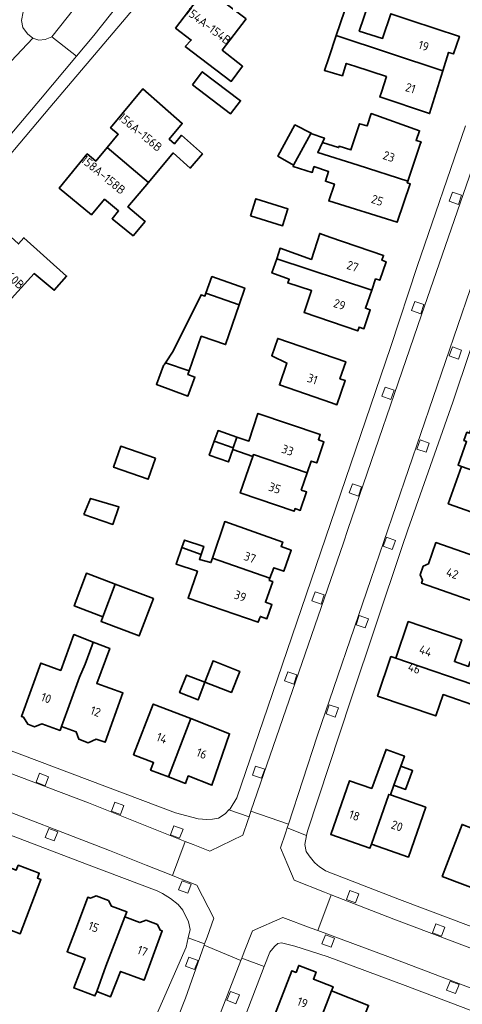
# Model space of a CAD drawing. Extents: x 152761 to 155748, y 459947 to 462743.
# Tile 81 of 256: x 154080 to 154148, y 460978 to 461131. Entities that reach past the tile are written whole.
import ezdxf
from ezdxf.enums import TextEntityAlignment as Align

# ---------------------------------------------------------------- set-up
doc = ezdxf.new("R2010")
doc.units = 0
doc.header["$LTSCALE"] = 0.75
for name, color, linetype, lineweight in [('B-RO-GR-GROENVOORZIENING-GV', 251, 'CONTINUOUS', 18), ('B-RO-OG-BEBOUWING-GV', 6, 'CONTINUOUS', 35), ('B-RO-OG-BEBOUWING-T18', 1, 'CONTINUOUS', 18), ('B-RO-OG-TERREIN_CULTUURSCHEIDING-GV', 251, 'CONTINUOUS', 18), ('B-RO-VH-VERHARDING_ASFALT-GV', 251, 'CONTINUOUS', 18), ('B-RO-VH-VERHARDING_BETONSTRAATSTEEN-GV', 251, 'CONTINUOUS', 18), ('B-RO-VH-VERHARDING_TEGEL-GV', 251, 'CONTINUOUS', 18)]:
    doc.layers.add(name, color=color, linetype=linetype, lineweight=lineweight)
doc.styles.add('NLCS-ISO-M200-T18', font='NLCS-ISO.ttf', dxfattribs={"height": 0.36})

msp = doc.modelspace()

# ---------------------------------------------------------------- linework, layer by layer
at = {"layer": 'B-RO-GR-GROENVOORZIENING-GV', "flags": 128}
for points in [[(154147.69, 461102.589), (154148.185, 461104.006), (154146.768, 461104.5), (154146.274, 461103.085)], [(154141.851, 461085.624), (154142.345, 461087.041), (154140.929, 461087.535), (154140.435, 461086.12)], [(154147.684, 461078.56), (154148.179, 461079.977), (154146.763, 461080.471), (154146.268, 461079.055)], [(154137.219, 461072.319), (154137.713, 461073.735), (154136.297, 461074.229), (154135.803, 461072.814)], [(154142.671, 461064.109), (154143.166, 461065.526), (154141.749, 461066.02), (154141.255, 461064.604)], [(154132.161, 461057.296), (154132.656, 461058.713), (154131.24, 461059.207), (154130.746, 461057.791)], [(154136.257, 461050.188), (154136.019, 461049.506), (154137.435, 461049.011), (154137.678, 461049.706), (154137.93, 461050.428), (154136.514, 461050.921)], [(154126.365, 461040.542), (154126.859, 461041.959), (154125.443, 461042.453), (154124.949, 461041.037)], [(154133.216, 461036.834), (154133.711, 461038.251), (154132.295, 461038.745), (154131.8, 461037.329)], [(154122.125, 461028.121), (154122.62, 461029.538), (154121.204, 461030.032), (154120.709, 461028.617)], [(154128.575, 461022.991), (154129.07, 461024.408), (154127.653, 461024.902), (154127.159, 461023.486)], [(154117.137, 461013.479), (154117.632, 461014.896), (154116.216, 461015.39), (154115.722, 461013.974)], [(154083.557, 461012.324), (154084.091, 461013.726), (154082.689, 461014.259), (154082.155, 461012.858)], [(154095.234, 461007.868), (154095.768, 461009.27), (154094.366, 461009.803), (154093.832, 461008.402)], [(154084.979, 461003.776), (154085.513, 461005.178), (154084.111, 461005.712), (154083.577, 461004.311)], [(154104.414, 461004.189), (154104.948, 461005.592), (154103.546, 461006.125), (154103.012, 461004.724)], [(154105.676, 460995.651), (154106.21, 460997.054), (154104.808, 460997.587), (154104.275, 460996.186)], [(154131.726, 460994.139), (154132.26, 460995.542), (154130.858, 460996.075), (154130.325, 460994.674)], [(154145.053, 460988.973), (154145.588, 460990.375), (154144.185, 460990.908), (154143.652, 460989.507)], [(154127.92, 460987.243), (154128.455, 460988.645), (154127.052, 460989.179), (154126.519, 460987.777)], [(154106.743, 460983.79), (154107.278, 460985.192), (154105.876, 460985.726), (154105.342, 460984.325)], [(154147.259, 460980.061), (154147.793, 460981.464), (154146.391, 460981.997), (154145.858, 460980.596)], [(154113.15, 460978.45), (154113.712, 460979.842), (154112.32, 460980.403), (154111.759, 460979.012)]]:
    msp.add_lwpolyline(points, close=True, dxfattribs=at)
at = {"layer": 'B-RO-OG-BEBOUWING-GV', "flags": 128}
for points in [[(154114.751, 461131.424), (154108.507, 461136.174), (154103.789, 461129.972), (154106.24, 461128.107), (154105.294, 461127.111), (154112.445, 461121.697), (154114.201, 461124.038), (154111.043, 461126.551)], [(154145.283, 461123.333), (154146.176, 461126.198), (154146.916, 461125.949), (154147.834, 461128.678), (154140.314, 461131.155), (154139.664, 461131.371), (154137.201, 461132.193), (154135.911, 461128.359), (154132.309, 461129.507), (154133.682, 461133.595), (154130.705, 461134.614), (154128.734, 461128.794)], [(154145.283, 461123.333), (154128.734, 461128.794), (154127.571, 461125.361), (154126.907, 461123.401), (154129.699, 461122.559), (154130.273, 461124.479), (154131.599, 461124.047), (154136.514, 461122.446), (154135.728, 461120.034), (154135.477, 461119.286), (154143.215, 461116.693)], [(154106.411, 461121.141), (154112.343, 461116.653), (154113.897, 461118.68), (154107.925, 461123.195)], [(154093.157, 461111.409), (154099.591, 461106.012), (154103.436, 461110.595), (154106.071, 461108.217), (154107.961, 461110.429), (154104.719, 461113.314), (154103.623, 461112.011), (154102.782, 461112.719), (154104.829, 461115.152), (154098.725, 461120.545), (154093.697, 461114.503), (154094.903, 461113.491)], [(154126.59, 461112.205), (154125.85, 461110.671), (154132.146, 461108.66), (154139.826, 461106.207), (154141.78, 461111.924), (154141.908, 461112.3), (154141.124, 461112.532), (154141.664, 461114.029), (154134.151, 461116.694), (154133.516, 461114.778), (154132.358, 461115.12), (154131.006, 461111.039), (154129.168, 461111.607), (154129.087, 461111.418)], [(154124.764, 461113.585), (154124.843, 461113.65), (154122.329, 461114.941), (154119.647, 461110.087), (154122.089, 461108.695)], [(154139.826, 461106.207), (154132.146, 461108.66), (154125.85, 461110.671), (154126.59, 461112.205), (154126.893, 461112.878), (154124.764, 461113.585), (154122.089, 461108.695), (154122.026, 461108.476), (154125.007, 461107.561), (154125.239, 461108.359), (154125.265, 461108.449), (154127.546, 461107.688), (154127.059, 461106.175), (154128.437, 461105.742), (154127.572, 461103.121), (154138.163, 461099.809), (154140.213, 461105.804), (154139.743, 461105.964)], [(154099.591, 461106.012), (154093.157, 461111.409), (154091.41, 461109.327), (154090.087, 461110.437), (154085.707, 461105.124), (154090.743, 461100.973), (154092.779, 461103.401), (154094.955, 461101.576), (154093.939, 461100.365), (154097.197, 461097.718), (154099.061, 461099.955), (154096.39, 461102.195)], [(154115.417, 461100.833), (154120.402, 461099.263), (154121.231, 461101.89), (154116.248, 461103.464)], [(154071.874, 461092.78), (154077.825, 461087.408), (154081.831, 461091.846), (154084.957, 461089.248), (154086.891, 461091.455), (154080.252, 461097.417), (154079.444, 461096.458), (154077.102, 461098.572)], [(154119.485, 461094.16), (154134.232, 461089.277), (154134.832, 461091.029), (154135.486, 461090.805), (154136.474, 461093.692), (154135.82, 461093.916), (154136.079, 461094.673), (154127.756, 461097.524), (154126.174, 461098.082), (154124.873, 461094.056), (154120.026, 461095.775)], [(154134.232, 461089.277), (154119.485, 461094.16), (154118.744, 461091.948), (154121.425, 461090.971), (154121.216, 461090.396), (154124.909, 461089.204), (154123.747, 461085.808), (154132.07, 461082.959), (154132.267, 461083.536), (154133.013, 461083.281), (154134.013, 461086.204), (154133.268, 461086.459)], [(154113.659, 461087.012), (154114.542, 461089.604), (154109.443, 461091.392), (154108.504, 461088.785)], [(154105.909, 461076.759), (154107.778, 461082.118), (154111.549, 461080.818), (154113.659, 461087.012), (154108.504, 461088.785), (154108.348, 461088.351), (154107.757, 461088.555), (154103.413, 461079.811), (154102.224, 461078.005)], [(154127.992, 461071.764), (154128.836, 461071.472), (154130.134, 461075.23), (154129.291, 461075.522), (154130.199, 461078.149), (154119.665, 461081.791), (154118.73, 461079.09), (154121.081, 461077.945), (154119.91, 461074.559)], [(154102.224, 461078.005), (154102.024, 461077.702), (154101.901, 461077.577), (154100.815, 461074.627), (154105.719, 461072.821), (154106.806, 461075.771), (154105.706, 461076.176), (154105.909, 461076.759)], [(154112.759, 461064.803), (154112.674, 461064.546), (154115.767, 461063.462), (154115.868, 461063.748), (154124.218, 461060.913), (154124.84, 461062.745), (154125.708, 461062.45), (154126.826, 461065.744), (154125.958, 461066.039), (154126.239, 461066.867), (154116.569, 461070.149), (154115.185, 461065.832), (154113.312, 461066.472)], [(154160.97, 461057.434), (154161.76, 461059.764), (154157.082, 461061.417), (154158.344, 461064.948), (154156.677, 461065.544), (154157.254, 461067.368), (154152.383, 461069.046), (154151.824, 461067.279), (154149.764, 461068.015), (154149.427, 461067.073), (154149.003, 461067.224), (154148.532, 461065.907), (154148.956, 461065.755), (154147.646, 461062.092), (154148.186, 461061.899)], [(154112.759, 461064.803), (154113.312, 461066.472), (154110.39, 461067.47), (154109.797, 461065.809)], [(154100.675, 461063.163), (154095.3, 461065.029), (154094.173, 461061.784), (154099.548, 461059.918)], [(154112.674, 461064.546), (154112.759, 461064.803), (154109.797, 461065.809), (154109.03, 461063.658), (154112.031, 461062.606)], [(154123.302, 461058.214), (154124.218, 461060.913), (154115.868, 461063.748), (154115.767, 461063.462), (154115.091, 461061.533), (154113.824, 461057.801), (154122.197, 461054.959), (154122.332, 461055.355), (154123.15, 461055.077), (154124.12, 461057.936)], [(154148.186, 461061.899), (154146.121, 461056.123), (154154.162, 461053.249), (154155.428, 461056.791), (154160.17, 461055.072), (154160.97, 461057.434)], [(154089.583, 461054.466), (154094.057, 461052.89), (154095.015, 461055.609), (154090.597, 461056.95)], [(154109.503, 461047.651), (154118.439, 461044.541), (154119.021, 461046.184), (154120.58, 461045.631), (154121.74, 461048.904), (154120.18, 461049.457), (154120.426, 461050.15), (154111.421, 461053.342)], [(154104.778, 461049.296), (154107.761, 461048.257), (154108.163, 461049.486), (154105.189, 461050.481)], [(154143.023, 461046.758), (154142.246, 461046.42), (154141.772, 461045.065), (154142.14, 461044.236), (154141.98, 461043.78), (154153.209, 461039.849), (154155.419, 461046.161), (154144.19, 461050.092)], [(154107.761, 461048.257), (154104.778, 461049.296), (154103.882, 461046.711), (154107.19, 461045.627), (154105.725, 461041.445), (154116.628, 461037.701), (154116.836, 461038.288), (154116.953, 461038.617), (154117.964, 461038.258), (154118.747, 461040.468), (154117.736, 461040.827), (154118.868, 461044.022), (154118.323, 461044.215), (154118.439, 461044.541), (154109.503, 461047.651), (154109.272, 461046.966), (154107.5, 461047.459)], [(154092.507, 461038.56), (154094.434, 461043.639), (154089.967, 461045.33), (154088.067, 461040.241)], [(154092.507, 461038.56), (154092.23, 461037.831), (154098.169, 461035.584), (154100.368, 461041.393), (154094.434, 461043.639)], [(154155.309, 461026.212), (154155.784, 461027.181), (154155.882, 461027.132), (154156.081, 461027.53), (154155.983, 461027.579), (154157.097, 461029.811), (154152.399, 461031.469), (154152.128, 461030.702), (154149.524, 461031.612), (154149.26, 461030.858), (154147.063, 461031.615), (154148.213, 461034.981), (154139.906, 461037.817), (154137.983, 461032.129), (154151.872, 461027.382)], [(154086.102, 461021.528), (154088.9, 461029.171), (154089.788, 461031.213), (154090.835, 461034.131), (154091.021, 461034.645), (154088.026, 461035.8), (154085.964, 461030.236), (154082.865, 461031.362), (154079.86, 461023.092), (154080.219, 461022.962), (154080.864, 461021.866), (154081.908, 461021.486), (154083.055, 461021.931), (154085.876, 461020.907)], [(154091.021, 461034.645), (154090.835, 461034.131), (154089.788, 461031.213), (154088.9, 461029.171), (154086.102, 461021.528), (154088.364, 461020.705), (154088.758, 461019.539), (154090.238, 461019), (154091.467, 461019.575), (154092.845, 461019.074), (154095.623, 461026.732), (154091.568, 461028.203), (154093.584, 461033.657)], [(154108.35, 461028.412), (154112.461, 461026.826), (154113.752, 461030.089), (154109.627, 461031.724)], [(154151.872, 461027.382), (154137.983, 461032.129), (154137.227, 461032.385), (154135.148, 461026.237), (154144.174, 461023.157), (154145.309, 461026.486), (154150.939, 461024.542)], [(154108.35, 461028.412), (154105.491, 461029.501), (154104.417, 461026.786), (154107.29, 461025.649)], [(154102.696, 461013.685), (154106.174, 461022.744), (154100.339, 461025.01), (154097.282, 461017.133), (154100.37, 461015.935), (154099.916, 461014.753)], [(154102.696, 461013.685), (154105.318, 461012.678), (154105.766, 461013.843), (154109.448, 461012.416), (154112.181, 461020.411), (154106.174, 461022.744)], [(154137.152, 461010.896), (154137.683, 461012.437), (154138.738, 461015.356), (154139.306, 461016.924), (154136.468, 461017.978), (154134.237, 461011.905), (154130.765, 461013.107), (154127.87, 461004.744), (154133.966, 461002.634), (154134.179, 461003.249), (154136.872, 461010.993)], [(154138.738, 461015.356), (154137.683, 461012.437), (154139.494, 461011.761), (154140.576, 461014.68)], [(154154.116, 461004.077), (154156.541, 461010.521), (154153.379, 461011.711), (154151.324, 461006.09), (154151.783, 461005.9), (154151.477, 461005.092), (154148.272, 461006.325), (154145.838, 461000), (154145.169, 460998.26), (154151.053, 460995.996), (154152.508, 461000), (154154.005, 461004.12)], [(154134.179, 461003.249), (154139.944, 461001.253), (154142.626, 461009.001), (154137.152, 461010.896), (154136.872, 461010.993)], [(154076.8, 461000.103), (154076.762, 461000), (154073.639, 460991.645), (154072.573, 460988.8), (154071.918, 460987.052), (154074.67, 460986.022), (154076.427, 460990.581), (154079.688, 460989.336), (154082.908, 460997.771), (154082.359, 460997.98), (154082.649, 460998.74), (154079.372, 460999.991), (154079.082, 460999.231), (154077.069, 461000)], [(154091.555, 460980.367), (154092.976, 460984.333), (154095.943, 460991.955), (154096.247, 460992.727), (154093.838, 460993.637), (154093.366, 460994.516), (154091.481, 460995.229), (154090.615, 460994.855), (154090.166, 460995.024), (154088.42, 460990.292), (154086.962, 460986.543), (154089.748, 460985.519), (154087.988, 460980.935), (154091.285, 460979.691)], [(154095.943, 460991.955), (154092.976, 460984.333), (154091.555, 460980.367), (154093.717, 460979.555), (154095.255, 460983.496), (154098.934, 460982.144), (154101.74, 460989.789), (154101.401, 460989.916), (154100.976, 460990.799), (154099.242, 460991.447), (154098.272, 460991.085)], [(154121.594, 460970.032), (154123.427, 460969.336), (154124.719, 460972.661), (154124.928, 460972.58), (154127.977, 460980.467), (154128.23, 460981.12), (154125.177, 460982.305), (154125.599, 460983.39), (154122.916, 460984.432), (154122.494, 460983.346), (154121.836, 460983.602), (154118.522, 460975.067), (154118.83, 460974.947), (154117.569, 460971.607), (154118.448, 460970.164), (154120.107, 460969.519)], [(154123.427, 460969.336), (154123.07, 460968.416), (154125.705, 460967.396), (154127.313, 460971.654), (154132.236, 460969.742), (154134.163, 460974.702), (154132.615, 460975.303), (154133.749, 460978.224), (154127.977, 460980.467), (154124.928, 460972.58), (154124.719, 460972.661)]]:
    msp.add_lwpolyline(points, close=True, dxfattribs=at)
at = {"layer": 'B-RO-OG-TERREIN_CULTUURSCHEIDING-GV', "flags": 128}
msp.add_lwpolyline([(154132.271, 461195.384), (154127.206, 461198.317), (154122.82, 461191.437), (154115.705, 461180.743), (154108.484, 461170.126), (154099.072, 461157.161), (154090.243, 461145.582), (154082.513, 461135.642), (154080.946, 461133.761), (154080.134, 461132.531), (154080.124, 461132.481), (154079.868, 461131.157), (154080.107, 461130.059), (154080.811, 461129.049), (154081.619, 461128.423), (154082.569, 461128.091), (154083.581, 461128.171), (154084.593, 461128.625), (154089.131, 461134.42), (154098.94, 461147.194), (154107.384, 461158.361), (154118.863, 461174.672), (154126.43, 461186.187)], close=True, dxfattribs=at)
at = {"layer": 'B-RO-VH-VERHARDING_ASFALT-GV', "flags": 128}
for points in [[(154133.988, 461198.088), (154132.271, 461195.384), (154126.43, 461186.187), (154118.863, 461174.672), (154107.384, 461158.361), (154098.94, 461147.194), (154089.131, 461134.42), (154084.593, 461128.625), (154088.417, 461125.586), (154091.13, 461128.813), (154102.064, 461142.709), (154113.837, 461158.685), (154121.02, 461169.061), (154132.414, 461186.138), (154142.581, 461203.011), (154149.324, 461214.681), (154152.772, 461220.93), (154148.368, 461223.246), (154141.719, 461211.7)], [(154147.69, 461102.589), (154146.274, 461103.085), (154146.768, 461104.5), (154148.185, 461104.006)], [(154141.851, 461085.624), (154140.435, 461086.12), (154140.929, 461087.535), (154142.345, 461087.041)], [(154147.684, 461078.56), (154146.268, 461079.055), (154146.763, 461080.471), (154148.179, 461079.977)], [(154137.219, 461072.319), (154135.803, 461072.814), (154136.297, 461074.229), (154137.713, 461073.735)], [(154142.671, 461064.109), (154141.255, 461064.604), (154141.749, 461066.02), (154143.166, 461065.526)], [(154132.161, 461057.296), (154130.746, 461057.791), (154131.24, 461059.207), (154132.656, 461058.713)], [(154137.435, 461049.011), (154136.019, 461049.506), (154136.257, 461050.188), (154136.514, 461050.921), (154137.93, 461050.428), (154137.678, 461049.706)], [(154126.365, 461040.542), (154124.949, 461041.037), (154125.443, 461042.453), (154126.859, 461041.959)], [(154133.216, 461036.834), (154131.8, 461037.329), (154132.295, 461038.745), (154133.711, 461038.251)], [(154122.125, 461028.121), (154120.709, 461028.617), (154121.204, 461030.032), (154122.62, 461029.538)], [(154128.575, 461022.991), (154127.159, 461023.486), (154127.653, 461024.902), (154129.07, 461024.408)], [(154117.137, 461013.479), (154115.722, 461013.974), (154116.216, 461015.39), (154117.632, 461014.896)], [(154218.218, 460955.048), (154220.173, 460960.446), (154216.65, 460961.779), (154137.652, 460991.586), (154127.922, 460995.415), (154125.861, 460989.837), (154136.745, 460985.816), (154171.157, 460972.706), (154214.691, 460956.357)], [(154106.743, 460983.79), (154105.342, 460984.325), (154105.876, 460985.726), (154107.278, 460985.192)], [(154113.15, 460978.45), (154111.759, 460979.012), (154112.32, 460980.403), (154113.712, 460979.842)]]:
    msp.add_lwpolyline(points, close=True, dxfattribs=at)
for points in [[(154102.064, 461142.709), (154091.13, 461128.813), (154088.417, 461125.586), (154082.828, 461118.936), (154078.059, 461113.262), (154065.405, 461099.086), (154050.017, 461082.488), (154031.275, 461063.433), (154019.642, 461052.366), (154021.669, 461050.237), (154022.292, 461050.956), (154024.699, 461053.289), (154034.426, 461063.189), (154060.682, 461090.589), (154068.662, 461099.276), (154072.983, 461104.274), (154084.282, 461117.619), (154097.557, 461133.3)], [(154077.385, 461123.877), (154081.619, 461128.423), (154080.811, 461129.049), (154080.107, 461130.059), (154079.868, 461131.157), (154080.124, 461132.481)], [(154078.059, 461113.262), (154082.828, 461118.936), (154088.417, 461125.586), (154084.593, 461128.625), (154083.581, 461128.171), (154082.569, 461128.091), (154081.619, 461128.423), (154077.385, 461123.877)], [(154148.767, 461114.779), (154141.267, 461092.963), (154137.178, 461080.528), (154127.832, 461053.047), (154118.134, 461024.527), (154113.29, 461010.454), (154112.246, 461008.757), (154112.078, 461008.579), (154115.207, 461007.504), (154115.498, 461008.355), (154129.845, 461050.065), (154130.55, 461052.126), (154141.954, 461085.447), (154152.6, 461116.254)], [(154152.6, 461116.254), (154141.954, 461085.447), (154130.55, 461052.126), (154129.845, 461050.065), (154115.498, 461008.355), (154121.305, 461006.37), (154125.794, 461020.047), (154134.084, 461044.375), (154136.096, 461050.242), (154153.344, 461100.54)], [(154153.344, 461100.54), (154136.096, 461050.242), (154134.084, 461044.375), (154125.794, 461020.047), (154121.305, 461006.37), (154121.12, 461005.809), (154124.121, 461004.592), (154124.257, 461005.287), (154130.98, 461025.671), (154138.89, 461049.295), (154139.824, 461052.084), (154146.816, 461071.868), (154154.963, 461096.081)], [(154073.359, 461010.017), (154093.545, 461002.271), (154099.253, 461000), (154103.304, 460998.388), (154105.298, 461003.689), (154090.3, 461009.651), (154058.212, 461021.762)], [(154103.063, 460973.575), (154105.329, 460979.365), (154108.221, 460987.587), (154108.299, 460987.8), (154105.756, 460988.719), (154105.436, 460987.287), (154096.089, 460965.865)], [(154109.432, 460973.575), (154113.938, 460985.214), (154108.221, 460987.587), (154105.329, 460979.365), (154103.063, 460973.575)], [(154114.423, 460976.128), (154117.544, 460984.247), (154114.081, 460985.579), (154113.938, 460985.214), (154109.432, 460973.575)]]:
    msp.add_lwpolyline(points, dxfattribs=at)
at = {"layer": 'B-RO-VH-VERHARDING_BETONSTRAATSTEEN-GV', "flags": 128}
msp.add_lwpolyline([(154113.938, 460985.214), (154114.081, 460985.579), (154114.453, 460986.533), (154115.719, 460989.777), (154120.42, 460991.847), (154124.829, 460990.218), (154125.861, 460989.837), (154127.922, 460995.415), (154126.898, 460995.819), (154122.219, 460997.661), (154121.227, 461000), (154120.092, 461002.676), (154120.837, 461004.946), (154121.12, 461005.809), (154121.305, 461006.37), (154115.498, 461008.355), (154115.207, 461007.504), (154115.013, 461006.936), (154114.237, 461004.665), (154109.103, 461002.176), (154106.501, 461003.21), (154105.298, 461003.689), (154103.304, 460998.388), (154104.57, 460997.884), (154107.079, 460996.886), (154109.731, 460991.744), (154108.673, 460988.833), (154108.299, 460987.8), (154108.221, 460987.587)], close=True, dxfattribs=at)
at = {"layer": 'B-RO-VH-VERHARDING_TEGEL-GV', "flags": 128}
for points in [[(154058.212, 461021.762), (154090.3, 461009.651), (154105.298, 461003.689), (154106.501, 461003.21), (154109.103, 461002.176), (154114.237, 461004.665), (154115.013, 461006.936), (154115.207, 461007.504), (154112.078, 461008.579), (154112.074, 461008.575), (154111.48, 461007.947), (154110.464, 461007.311), (154109.544, 461007.154), (154108.628, 461007.07), (154107.326, 461007.174), (154103.767, 461008.122), (154055.64, 461026.277)], [(154057.272, 461012.631), (154089.949, 461000.139), (154090.36, 461000), (154100.913, 460996.034), (154101.747, 460995.613), (154103.02, 460994.827), (154104.209, 460993.912), (154104.943, 460992.992), (154105.777, 460991.216), (154106.048, 460990.022), (154105.756, 460988.719), (154108.299, 460987.8), (154108.673, 460988.833), (154109.731, 460991.744), (154107.079, 460996.886), (154104.57, 460997.884), (154103.304, 460998.388), (154099.253, 461000), (154093.545, 461002.271), (154073.359, 461010.017)]]:
    msp.add_lwpolyline(points, dxfattribs=at)
for points in [[(154083.557, 461012.324), (154082.155, 461012.858), (154082.689, 461014.259), (154084.091, 461013.726)], [(154095.234, 461007.868), (154093.832, 461008.402), (154094.366, 461009.803), (154095.768, 461009.27)], [(154084.979, 461003.776), (154083.577, 461004.311), (154084.111, 461005.712), (154085.513, 461005.178)], [(154104.414, 461004.189), (154103.012, 461004.724), (154103.546, 461006.125), (154104.948, 461005.592)], [(154124.121, 461004.592), (154121.12, 461005.809), (154120.837, 461004.946), (154120.092, 461002.676), (154121.227, 461000), (154122.219, 460997.661), (154126.898, 460995.819), (154127.922, 460995.415), (154137.652, 460991.586), (154216.65, 460961.779), (154220.173, 460960.446), (154221.305, 460963.859), (154220.966, 460963.894), (154212.056, 460966.888), (154168.73, 460983.358), (154167.533, 460983.753), (154138.527, 460994.665), (154127.074, 460999.135), (154126.076, 460999.768), (154125.819, 461000), (154125.359, 461000.415), (154124.521, 461001.421), (154124.071, 461002.14), (154123.852, 461003.226)], [(154105.676, 460995.651), (154104.275, 460996.186), (154104.808, 460997.587), (154106.21, 460997.054)], [(154131.726, 460994.139), (154130.325, 460994.674), (154130.858, 460996.075), (154132.26, 460995.542)], [(154217.011, 460951.735), (154218.218, 460955.048), (154214.691, 460956.357), (154171.157, 460972.706), (154136.745, 460985.816), (154125.861, 460989.837), (154124.829, 460990.218), (154120.42, 460991.847), (154115.719, 460989.777), (154114.453, 460986.533), (154114.081, 460985.579), (154117.544, 460984.247), (154118.415, 460986.512), (154119.154, 460987.352), (154119.665, 460987.825), (154120.227, 460987.922), (154122.313, 460987.435), (154127.311, 460985.8), (154139.413, 460981.294), (154174.213, 460968.096), (154197.63, 460959.405)], [(154145.053, 460988.973), (154143.652, 460989.507), (154144.185, 460990.908), (154145.588, 460990.375)], [(154127.92, 460987.243), (154126.519, 460987.777), (154127.052, 460989.179), (154128.455, 460988.645)], [(154147.259, 460980.061), (154145.858, 460980.596), (154146.391, 460981.997), (154147.793, 460981.464)]]:
    msp.add_lwpolyline(points, close=True, dxfattribs=at)

# ---------------------------------------------------------------- texts
at = {"layer": 'B-RO-OG-BEBOUWING-T18', "style": 'NLCS-ISO-M200-T18'}
for s, rotation, p in [('154A-154B', 322.7, (154108.892, 461130.33)), ('19', 342.7, (154142.302, 461127.212)), ('21', 342.7, (154140.257, 461120.646)), ('156A-156B', 320.2, (154098.323, 461113.808)), ('23', 341.1, (154136.906, 461110.032)), ('158A-158B', 320.5, (154092.584, 461107.178)), ('25', 341.1, (154135.104, 461103.226)), ('160A-160B', 317.9, (154077.023, 461092.514)), ('27', 341.1, (154131.276, 461092.991)), ('29', 341.1, (154129.244, 461087.056)), ('31', 340.9, (154125.045, 461075.481)), ('33', 341.3, (154121.188, 461064.431)), ('35', 341.3, (154119.191, 461058.547)), ('37', 340.5, (154115.339, 461047.768)), ('42', 340.7, (154146.749, 461045.297)), ('39', 340.5, (154113.831, 461041.784)), ('44', 341.3, (154142.594, 461033.278)), ('46', 341.3, (154140.841, 461030.586)), ('10', 340.1, (154083.72, 461025.946)), ('12', 340, (154091.38, 461023.864)), ('14', 338.8, (154101.667, 461019.722)), ('16', 338.8, (154107.858, 461017.322)), ('18', 340.9, (154131.549, 461007.703)), ('20', 340.9, (154138.162, 461006.103)), ('15', 339.3, (154091.076, 460990.404)), ('17', 339.5, (154098.663, 460986.669)), ('19', 338.8, (154123.496, 460978.667))]:
    msp.add_text(s, height=1.35, rotation=rotation, dxfattribs=at).set_placement(p, align=Align.MIDDLE)

doc.saveas('drawing.dxf')
